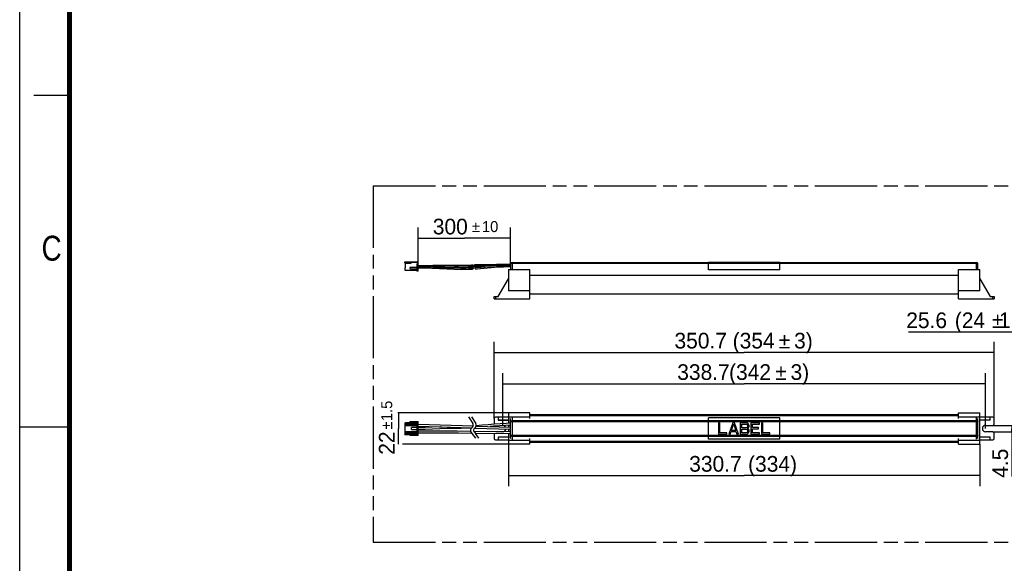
# Model space of a CAD drawing. Header units: millimetres. Extents: x 0 to 210, y 0 to 297.
# Tile 2 of 8: x 0 to 138, y 129 to 206. Entities that reach past the tile are written whole.
import ezdxf
from ezdxf.enums import TextEntityAlignment as Align

# ---------------------------------------------------------------- set-up
doc = ezdxf.new("R2010")
doc.units = ezdxf.units.MM
doc.header["$LTSCALE"] = 19.36
doc.linetypes.add('PHANTOM', pattern=[0.8, 0.45, -0.05, 0.1, -0.05, 0.1, -0.05])
doc.layers.get('0').update_dxf_attribs({"linetype": 'CONTINUOUS'})
for name, color, linetype in [('DEFAULT_3', 7, 'PHANTOM'), ('Z_CURVE', 7, 'CONTINUOUS'), ('Z_DIM_2D', 7, 'CONTINUOUS')]:
    doc.layers.add(name, color=color, linetype=linetype)
doc.styles.add('TEXTSTYLE_2', font='txt', dxfattribs={"width": 0.75})
doc.styles.add('TEXTSTYLE_3', font='tridonic-metric-print-light.otf')
doc.styles.add('TEXTSTYLE_4', font='gdt', dxfattribs={"width": 0.7})
doc.dimstyles.new('DIMSTYLE_1', dxfattribs={"dimtxt": 2.2, "dimasz": 3.5, "dimexe": 1.5, "dimexo": 0, "dimgap": 0.55, "dimtad": 1, "dimdec": 1, "dimlfac": 5, "dimdsep": 46, "dimtxsty": 'TEXTSTYLE_3', "dimcen": 0.09, "dimclrt": 5, "dimadec": 1, "dimazin": 2, "dimtol": 1, "dimtp": 10, "dimtm": 10, "dimtfac": 1, "dimtdec": 1, "dimtofl": 0, "dimtmove": 0, "dimatfit": 3, "dimfxl": 0, "dimtolj": 1, "dimarcsym": 0})
doc.dimstyles.new('DIMSTYLE_2', dxfattribs={"dimtxt": 2.2, "dimasz": 3.5, "dimexe": 1.5, "dimexo": 0, "dimgap": 0.55, "dimtad": 1, "dimdec": 1, "dimlfac": 5, "dimdsep": 46, "dimtxsty": 'TEXTSTYLE_3', "dimcen": 0.09, "dimclrt": 5, "dimadec": 1, "dimazin": 2, "dimtol": 1, "dimtp": 1.5, "dimtm": 1.5, "dimtfac": 1, "dimtdec": 1, "dimtofl": 0, "dimtmove": 0, "dimatfit": 3, "dimfxl": 0, "dimtolj": 1, "dimarcsym": 0})
doc.dimstyles.new('DIMSTYLE_3', dxfattribs={"dimtxt": 2.2, "dimasz": 3.5, "dimexe": 1.5, "dimexo": 0, "dimgap": 0.55, "dimtad": 1, "dimdec": 1, "dimlfac": 5, "dimdsep": 46, "dimtxsty": 'TEXTSTYLE_3', "dimcen": 0.09, "dimclrt": 5, "dimadec": 1, "dimazin": 2, "dimtp": 0.5, "dimtm": 0.5, "dimtfac": 1, "dimtdec": 1, "dimtofl": 0, "dimtmove": 0, "dimatfit": 3, "dimfxl": 0, "dimtolj": 1, "dimarcsym": 0})
doc.dimstyles.new('DIMSTYLE_4', dxfattribs={"dimtxt": 2.2, "dimasz": 3.5, "dimexe": 1.5, "dimexo": 0, "dimgap": 0.55, "dimtad": 1, "dimdec": 1, "dimlfac": 5, "dimdsep": 46, "dimtxsty": 'TEXTSTYLE_3', "dimcen": 0.09, "dimclrt": 5, "dimadec": 1, "dimazin": 2, "dimtp": 0.1, "dimtm": 0.1, "dimtfac": 1, "dimtdec": 1, "dimtofl": 0, "dimtmove": 0, "dimatfit": 3, "dimfxl": 0, "dimtolj": 1, "dimarcsym": 0})
doc.dimstyles.new('DIMSTYLE_5', dxfattribs={"dimtxt": 2.2, "dimasz": 3.5, "dimexe": 1.5, "dimexo": 0, "dimgap": 0.55, "dimtad": 1, "dimdec": 1, "dimlfac": 5, "dimdsep": 46, "dimtxsty": 'TEXTSTYLE_3', "dimcen": 0.09, "dimclrt": 5, "dimadec": 1, "dimazin": 2, "dimtp": 0.2, "dimtm": 0.2, "dimtfac": 1, "dimtdec": 1, "dimtofl": 0, "dimtmove": 0, "dimatfit": 3, "dimfxl": 0, "dimtolj": 1, "dimarcsym": 0})

# ---------------------------------------------------------------- blocks, each defined once
blk = doc.blocks.new('*D1')
at = {"layer": 'Z_DIM_2D', "color": 2, "linetype": 'Continuous', "transparency": 16777216}
for p, q in [((55.91, 171.72), (55.91, 176.47)), ((68.87, 171.38), (68.87, 176.47)), ((55.91, 174.97), (62.39, 174.97)), ((68.87, 174.97), (62.39, 174.97))]:
    blk.add_line(p, q, dxfattribs=at)
at = {"layer": 'Z_DIM_2D', "color": 5, "linetype": 'Continuous', "transparency": 16777216}
for s, height, style, p in [('300', 2.2, 'TEXTSTYLE_3', (60.41, 175.52)), ('`', 1.54, 'TEXTSTYLE_4', (64.01, 175.85)), ('10', 1.54, 'TEXTSTYLE_3', (66, 175.85))]:
    blk.add_text(s, height=height, dxfattribs=dict(at, style=style)).set_placement(p, align=Align.CENTER)
blk = doc.blocks.new('_NONE')
blk = doc.blocks.new('*D2')
at = {"layer": 'Z_DIM_2D', "color": 2, "linetype": 'Continuous', "transparency": 16777216}
for p, q in [((68.57, 150.47), (53.03, 150.47)), ((53.14, 150.47), (53.14, 148.27)), ((53.14, 146.07), (53.14, 148.27)), ((68.57, 146.07), (53.69, 146.07))]:
    blk.add_line(p, q, dxfattribs=at)
at = {"layer": 'Z_DIM_2D', "color": 5, "linetype": 'Continuous', "transparency": 16777216}
for s, height, style, p in [('1.5', 1.54, 'TEXTSTYLE_3', (52.26, 150.75)), ('`', 1.54, 'TEXTSTYLE_4', (52.26, 148.71)), ('22', 2.2, 'TEXTSTYLE_3', (52.59, 146.23))]:
    blk.add_text(s, height=height, rotation=90, dxfattribs=dict(at, style=style)).set_placement(p, align=Align.CENTER)
blk = doc.blocks.new('*D3')
at = {"layer": 'Z_DIM_2D', "color": 2, "linetype": 'Continuous', "transparency": 16777216}
for p, q in [((66.57, 149.67), (66.57, 160.46)), ((136.71, 149.67), (136.71, 160.46)), ((66.57, 158.96), (101.64, 158.96)), ((136.71, 158.96), (101.64, 158.96))]:
    blk.add_line(p, q, dxfattribs=at)
at = {"layer": 'Z_DIM_2D', "color": 5, "linetype": 'Continuous', "transparency": 16777216}
for s, style, p in [('350.7', 'TEXTSTYLE_3', (95.54, 159.51)), (' (354', 'TEXTSTYLE_3', (102.56, 159.51)), ('`', 'TEXTSTYLE_4', (107.3, 159.51)), ('3)', 'TEXTSTYLE_3', (109.95, 159.51))]:
    blk.add_text(s, height=2.2, dxfattribs=dict(at, style=style)).set_placement(p, align=Align.CENTER)
blk = doc.blocks.new('*D4')
at = {"layer": 'Z_DIM_2D', "color": 2, "linetype": 'Continuous', "transparency": 16777216}
for p, q in [((67.77, 148.72), (67.77, 156.05)), ((135.51, 148.27), (135.51, 156.05)), ((67.77, 154.55), (101.64, 154.55)), ((135.51, 154.55), (101.64, 154.55))]:
    blk.add_line(p, q, dxfattribs=at)
at = {"layer": 'Z_DIM_2D', "color": 5, "linetype": 'Continuous', "transparency": 16777216}
for s, style, p in [('(342', 'TEXTSTYLE_3', (102.46, 155.1)), ('`', 'TEXTSTYLE_4', (106.8, 155.1)), ('3)', 'TEXTSTYLE_3', (109.45, 155.1)), ('338.7', 'TEXTSTYLE_3', (95.93, 155.1))]:
    blk.add_text(s, height=2.2, dxfattribs=dict(at, style=style)).set_placement(p, align=Align.CENTER)
blk = doc.blocks.new('*D5')
at = {"layer": 'Z_DIM_2D', "color": 2, "linetype": 'Continuous', "transparency": 16777216}
for p, q in [((68.57, 146.07), (68.57, 140.17)), ((134.71, 146.07), (134.71, 140.17)), ((68.57, 141.67), (101.64, 141.67)), ((134.71, 141.67), (101.64, 141.67))]:
    blk.add_line(p, q, dxfattribs=at)
at = {"layer": 'Z_DIM_2D', "color": 5, "linetype": 'Continuous', "transparency": 16777216, "style": 'TEXTSTYLE_3'}
for s, p in [('330.7', (97.61, 142.22)), (' (334)', (105.21, 142.22))]:
    blk.add_text(s, height=2.2, dxfattribs=at).set_placement(p, align=Align.CENTER)
blk = doc.blocks.new('*D6')
at = {"layer": 'Z_DIM_2D', "color": 2, "linetype": 'Continuous', "transparency": 16777216}
for p, q in [((136.51, 148.72), (140.7, 148.72)), ((136.51, 147.82), (140.7, 147.82)), ((139.2, 148.72), (139.2, 148.27)), ((139.2, 147.82), (139.2, 148.27)), ((139.2, 148.27), (139.2, 141.56))]:
    blk.add_line(p, q, dxfattribs=at)
at = {"layer": 'Z_DIM_2D', "color": 5, "linetype": 'Continuous', "transparency": 16777216, "style": 'TEXTSTYLE_3'}
blk.add_text('4.5', height=2.2, rotation=90, dxfattribs=at).set_placement((138.65, 145.45), align=Align.RIGHT)
blk = doc.blocks.new('*D9')
at = {"layer": 'Z_DIM_2D', "color": 2, "linetype": 'Continuous', "transparency": 16777216}
for p, q in [((143.16, 149.67), (143.16, 163.32)), ((148.27, 149.2), (148.27, 163.32)), ((145.72, 161.82), (124.71, 161.82)), ((143.16, 161.82), (145.72, 161.82)), ((148.27, 161.82), (145.72, 161.82))]:
    blk.add_line(p, q, dxfattribs=at)
at = {"layer": 'Z_DIM_2D', "color": 5, "linetype": 'Continuous', "transparency": 16777216}
for s, style, p in [('25.6', 'TEXTSTYLE_3', (130.1, 162.37)), (' (24', 'TEXTSTYLE_3', (135.44, 162.37)), ('`', 'TEXTSTYLE_4', (138, 162.37)), ('1.5)', 'TEXTSTYLE_3', (142.44, 162.37))]:
    blk.add_text(s, height=2.2, dxfattribs=dict(at, style=style)).set_placement(p, align=Align.RIGHT)

msp = doc.modelspace()

# ---------------------------------------------------------------- linework, layer by layer
at = {"color": 2, "linetype": 'Continuous'}
for p, q in [((0, 0), (0, 297)), ((7, 195), (2, 195)), ((0, 148.5), (7, 148.5))]:
    msp.add_line(p, q, dxfattribs=at)
at = {"color": 7, "linetype": 'Continuous'}
for p, q in [((54.013, 171.623), (54.053, 171.663)), ((54.013, 171.523), (54.013, 171.623)), ((54.073, 171.463), (54.013, 171.523)), ((54.053, 171.663), (55.773, 171.663)), ((54.113, 171.463), (54.073, 171.463)), ((54.113, 170.867), (54.113, 171.503)), ((54.113, 171.503), (54.913, 171.503)), ((54.913, 171.463), (54.913, 171.643)), ((55.613, 171.643), (54.913, 171.643)), ((55.793, 171.583), (54.913, 171.583)), ((54.973, 171.663), (55.773, 171.723)), ((55.613, 171.643), (55.913, 171.543)), ((55.713, 171.403), (55.713, 170.383)), ((55.713, 171.403), (55.913, 171.403)), ((55.773, 171.663), (55.773, 171.723)), ((55.773, 171.723), (55.913, 171.723)), ((55.913, 170.383), (55.913, 171.723)), ((63.954, 171.253), (68.874, 171.33)), ((96.641, 170.526), (96.641, 171.603)), ((96.641, 171.603), (106.641, 171.603)), ((106.641, 170.526), (106.641, 171.603)), ((54.013, 170.783), (54.113, 170.867)), ((54.013, 170.783), (54.013, 170.503)), ((54.013, 170.503), (54.033, 170.483)), ((54.033, 170.8), (54.033, 170.483)), ((54.033, 170.483), (55.713, 170.483)), ((55.713, 170.883), (54.813, 170.883)), ((54.813, 170.683), (55.713, 170.683)), ((55.713, 171.203), (55.913, 171.203)), ((55.913, 171.053), (55.713, 171.053)), ((55.713, 170.903), (55.913, 170.903)), ((55.913, 170.383), (55.713, 170.383)), ((55.913, 171.128), (63.533, 171.247)), ((61.913, 170.603), (62.959, 170.626)), ((62.959, 170.626), (63.532, 170.656)), ((63.443, 170.966), (63.534, 170.968)), ((63.469, 170.914), (63.483, 170.922)), ((63.483, 170.922), (63.498, 170.928)), ((63.525, 170.968), (63.498, 170.975)), ((63.536, 170.968), (63.525, 170.968)), ((63.568, 171.236), (63.582, 171.22)), ((63.602, 170.834), (63.603, 170.801)), ((63.878, 170.894), (63.869, 170.876)), ((63.957, 171.253), (63.93, 171.249)), ((63.944, 170.952), (63.93, 170.945)), ((106.641, 170.533), (96.641, 170.533)), ((106.641, 170.526), (96.641, 170.526)), ((131.709, 170.593), (134.709, 170.593)), ((131.709, 166.493), (131.709, 170.593)), ((134.709, 167.583), (134.709, 170.593)), ((134.709, 169.322), (136.169, 166.793)), ((134.709, 167.583), (131.709, 167.583)), ((131.709, 166.493), (136.709, 166.493)), ((136.146, 166.793), (136.709, 166.793)), ((136.709, 166.793), (136.709, 166.493)), ((54.713, 149.093), (54.713, 149.193)), ((55.713, 149.193), (54.713, 149.193)), ((55.713, 149.253), (55.713, 149.093)), ((55.713, 149.253), (55.913, 149.253)), ((55.913, 147.293), (55.913, 149.253)), ((96.641, 146.778), (96.641, 149.799)), ((106.641, 149.799), (96.641, 149.799)), ((106.641, 146.778), (106.641, 149.799)), ((131.709, 150.473), (134.709, 150.473)), ((131.709, 149.673), (131.709, 150.473)), ((134.709, 149.882), (131.709, 149.882)), ((134.409, 149.573), (134.409, 149.673)), ((136.146, 149.473), (134.706, 149.473)), ((134.709, 146.073), (134.709, 150.473)), ((136.509, 149.873), (134.709, 149.873)), ((136.169, 149.493), (136.169, 149.853)), ((136.709, 148.923), (136.709, 149.673)), ((54.013, 149.073), (54.033, 149.093)), ((54.013, 149.073), (54.013, 147.473)), ((54.013, 148.703), (55.913, 148.703)), ((54.013, 147.843), (55.913, 147.843)), ((54.033, 149.093), (55.913, 149.093)), ((54.053, 148.703), (54.053, 147.843)), ((54.113, 148.703), (54.113, 149.093)), ((54.113, 148.893), (55.913, 148.893)), ((54.113, 147.453), (54.113, 147.843)), ((54.133, 148.703), (54.133, 148.893)), ((54.133, 147.653), (54.133, 147.843)), ((54.913, 148.893), (54.913, 149.093)), ((54.913, 149.033), (55.613, 149.033)), ((55.613, 148.953), (54.913, 148.953)), ((54.973, 148.143), (54.973, 148.403)), ((55.773, 148.403), (54.973, 148.403)), ((54.973, 148.143), (55.773, 148.143)), ((55.613, 149.033), (55.793, 149.093)), ((55.613, 149.033), (55.613, 148.953)), ((55.793, 148.893), (55.613, 148.953)), ((55.773, 147.843), (55.773, 148.703)), ((55.913, 148.899), (63.602, 148.633)), ((55.913, 148.62), (63.414, 148.36)), ((63.493, 147.584), (63.305, 147.838)), ((63.398, 148.344), (63.404, 148.35)), ((63.498, 148.45), (63.413, 148.36)), ((68.873, 147.795), (63.721, 147.861)), ((63.737, 147.838), (63.929, 147.579)), ((63.93, 148.45), (63.831, 148.346)), ((63.832, 148.346), (68.873, 148.171)), ((64.029, 148.618), (68.873, 148.45)), ((64.878, 148.73), (64.042, 148.665)), ((135.509, 148.723), (136.509, 148.723)), ((136.509, 147.823), (135.509, 147.823)), ((54.033, 147.453), (54.013, 147.473)), ((54.033, 147.453), (55.913, 147.453)), ((54.113, 147.653), (55.913, 147.653)), ((54.713, 147.353), (54.713, 147.453)), ((54.713, 147.353), (55.713, 147.353)), ((54.913, 147.653), (54.913, 147.453)), ((54.913, 147.593), (55.613, 147.593)), ((55.613, 147.513), (54.913, 147.513)), ((55.613, 147.593), (55.793, 147.653)), ((55.613, 147.593), (55.613, 147.513)), ((55.793, 147.453), (55.613, 147.513)), ((55.713, 147.453), (55.713, 147.293)), ((55.913, 147.293), (55.713, 147.293)), ((68.873, 147.515), (63.929, 147.579)), ((106.641, 146.778), (96.641, 146.778)), ((131.709, 146.073), (131.709, 146.873)), ((131.709, 146.663), (134.709, 146.663)), ((134.409, 146.873), (134.409, 146.973)), ((134.706, 146.673), (136.509, 146.673)), ((136.146, 147.073), (134.709, 147.073)), ((136.169, 146.693), (136.169, 147.053)), ((136.709, 146.873), (136.709, 147.623)), ((131.709, 146.073), (134.709, 146.073))]:
    msp.add_line(p, q, dxfattribs=at)
at = {"color": 9, "linetype": 'Continuous'}
for p, q in [((54.913, 171.463), (54.113, 171.463)), ((55.913, 171.363), (55.713, 171.363)), ((68.88, 171.402), (68.873, 171.383)), ((68.873, 171.383), (68.873, 170.593)), ((68.9, 171.42), (68.88, 171.402)), ((68.931, 171.435), (68.9, 171.42)), ((69.073, 171.583), (69.073, 170.593)), ((69.073, 171.583), (96.641, 171.583)), ((134.209, 171.456), (69.073, 171.456)), ((106.641, 171.463), (96.641, 171.463)), ((106.641, 171.583), (134.209, 171.583)), ((134.209, 170.593), (134.209, 171.583)), ((134.261, 171.454), (134.209, 171.456)), ((134.309, 171.446), (134.261, 171.454)), ((134.409, 170.593), (134.409, 171.383)), ((55.713, 170.463), (55.913, 170.463)), ((61.913, 170.603), (61.913, 170.883)), ((63.498, 170.975), (63.498, 171.238)), ((63.498, 170.659), (63.498, 170.928)), ((63.737, 171.014), (63.737, 171.168)), ((64.725, 170.882), (63.856, 170.816)), ((65.951, 170.985), (64.725, 170.882)), ((67.113, 166.793), (68.573, 169.322)), ((67.136, 166.793), (68.573, 169.282)), ((71.573, 169.788), (131.709, 169.788)), ((134.709, 169.282), (136.146, 166.793)), ((66.573, 166.493), (66.573, 166.793)), ((66.773, 166.793), (66.773, 166.493)), ((136.509, 166.493), (136.509, 166.793)), ((54.813, 149.193), (54.813, 149.093)), ((55.913, 149.213), (55.713, 149.213)), ((68.573, 149.853), (67.113, 149.853)), ((67.113, 149.493), (68.573, 149.493)), ((68.573, 149.873), (67.136, 149.873)), ((68.873, 146.973), (68.873, 149.573)), ((68.873, 149.201), (68.88, 149.249)), ((134.409, 149.201), (68.873, 149.201)), ((69.073, 149.885), (69.073, 146.714)), ((69.073, 149.385), (96.641, 149.385)), ((131.709, 150.071), (71.573, 150.071)), ((96.641, 149.403), (106.641, 149.403)), ((106.641, 149.385), (134.209, 149.385)), ((134.209, 146.775), (134.209, 149.771)), ((134.409, 146.973), (134.409, 149.573)), ((136.169, 149.853), (134.709, 149.853)), ((134.709, 149.493), (136.169, 149.493)), ((54.913, 149.053), (54.113, 149.053)), ((61.913, 148.301), (61.913, 148.412)), ((54.113, 147.493), (54.913, 147.493)), ((54.813, 147.453), (54.813, 147.353)), ((55.713, 147.333), (55.913, 147.333)), ((68.573, 147.053), (67.113, 147.053)), ((67.113, 146.693), (68.573, 146.693)), ((68.573, 147.073), (67.136, 147.073)), ((68.873, 147.349), (134.409, 147.349)), ((96.641, 147.163), (69.073, 147.163)), ((71.573, 146.507), (131.709, 146.507)), ((106.641, 147.144), (96.641, 147.144)), ((134.209, 147.163), (106.641, 147.163)), ((134.409, 147.349), (134.402, 147.301)), ((136.169, 147.053), (134.709, 147.053)), ((134.709, 146.693), (136.169, 146.693))]:
    msp.add_line(p, q, dxfattribs=at)
at = {"color": 6, "linetype": 'Continuous'}
for p, q in [((68.573, 170.593), (68.573, 167.583)), ((68.573, 170.593), (71.573, 170.593)), ((71.573, 166.493), (71.573, 170.593)), ((71.573, 167.583), (68.573, 167.583)), ((71.573, 167.195), (131.709, 167.195)), ((66.573, 166.793), (67.136, 166.793)), ((66.573, 166.493), (71.573, 166.493)), ((66.573, 149.673), (66.573, 148.923)), ((67.136, 149.873), (66.773, 149.873)), ((67.113, 149.853), (67.113, 149.493)), ((67.136, 149.473), (68.573, 149.473)), ((68.573, 150.473), (68.573, 149.021)), ((71.573, 150.473), (68.573, 150.473)), ((71.573, 149.882), (68.573, 149.882)), ((68.576, 149.873), (68.573, 149.873)), ((68.873, 149.573), (68.873, 149.673)), ((71.573, 149.673), (71.573, 150.473)), ((71.573, 150.231), (131.709, 150.231)), ((67.773, 147.823), (66.795, 147.823)), ((68.573, 148.741), (68.573, 148.46)), ((68.573, 148.181), (68.573, 147.799)), ((66.573, 147.546), (66.573, 146.873)), ((66.773, 146.673), (68.573, 146.673)), ((67.113, 147.053), (67.113, 146.693)), ((68.573, 147.519), (68.573, 146.073)), ((68.573, 147.073), (68.576, 147.073)), ((68.573, 146.663), (71.573, 146.663)), ((68.873, 146.973), (68.873, 146.873)), ((71.573, 146.073), (71.573, 146.873)), ((71.573, 146.073), (68.573, 146.073)), ((71.573, 146.375), (131.709, 146.375))]:
    msp.add_line(p, q, dxfattribs=at)
at = {"color": 150, "linetype": 'Continuous', "true_color": 0x3366ff}
for p, q in [((98.024, 149.073), (98.024, 147.473)), ((98.224, 149.073), (98.024, 149.073)), ((98.224, 147.677), (98.224, 149.073)), ((100.024, 149.073), (99.491, 147.473)), ((99.691, 147.473), (99.824, 147.881)), ((99.824, 147.881), (100.491, 147.881)), ((99.857, 148.017), (100.157, 148.937)), ((100.457, 148.017), (99.857, 148.017)), ((100.291, 149.073), (100.024, 149.073)), ((100.157, 148.937), (100.457, 148.017)), ((100.824, 147.473), (100.291, 149.073)), ((100.491, 147.881), (100.624, 147.473)), ((101.891, 149.073), (101.091, 149.073)), ((101.091, 149.073), (101.091, 147.473)), ((101.291, 148.869), (101.924, 148.869)), ((101.291, 148.392), (101.291, 148.869)), ((101.924, 148.392), (101.291, 148.392)), ((101.291, 148.188), (101.924, 148.188)), ((101.291, 147.677), (101.291, 148.188)), ((102.057, 149.039), (101.891, 149.073)), ((101.924, 148.869), (102.024, 148.834)), ((102.024, 148.426), (101.924, 148.392)), ((101.924, 148.188), (102.024, 148.154)), ((102.024, 148.834), (102.091, 148.766)), ((102.091, 148.494), (102.024, 148.426)), ((102.024, 148.154), (102.091, 148.086)), ((102.191, 148.937), (102.057, 149.039)), ((102.091, 148.766), (102.124, 148.664)), ((102.124, 148.596), (102.091, 148.494)), ((102.091, 148.086), (102.124, 147.983)), ((102.124, 147.881), (102.091, 147.779)), ((102.124, 148.664), (102.124, 148.596)), ((102.124, 148.29), (102.191, 148.324)), ((102.191, 148.256), (102.124, 148.29)), ((102.124, 147.983), (102.124, 147.881)), ((102.291, 148.8), (102.191, 148.937)), ((102.191, 148.324), (102.291, 148.46)), ((102.291, 148.12), (102.191, 148.256)), ((102.324, 148.698), (102.291, 148.8)), ((102.291, 148.46), (102.324, 148.562)), ((102.324, 148.017), (102.291, 148.12)), ((102.291, 147.745), (102.324, 147.847)), ((102.324, 148.562), (102.324, 148.698)), ((102.324, 147.847), (102.324, 148.017)), ((103.791, 149.073), (102.591, 149.073)), ((102.591, 149.073), (102.591, 147.473)), ((102.791, 148.869), (103.791, 148.869)), ((102.791, 148.426), (102.791, 148.869)), ((103.657, 148.426), (102.791, 148.426)), ((102.791, 148.222), (103.657, 148.222)), ((102.791, 147.677), (102.791, 148.222)), ((103.657, 148.222), (103.657, 148.426)), ((103.791, 148.869), (103.791, 149.073)), ((104.257, 149.073), (104.057, 149.073)), ((104.057, 149.073), (104.057, 147.473)), ((104.257, 147.677), (104.257, 149.073)), ((98.024, 147.473), (99.224, 147.473)), ((99.224, 147.677), (98.224, 147.677)), ((99.224, 147.473), (99.224, 147.677)), ((99.491, 147.473), (99.691, 147.473)), ((100.624, 147.473), (100.824, 147.473)), ((101.091, 147.473), (101.891, 147.473)), ((101.924, 147.677), (101.291, 147.677)), ((101.891, 147.473), (102.057, 147.507)), ((102.024, 147.711), (101.924, 147.677)), ((102.091, 147.779), (102.024, 147.711)), ((102.057, 147.507), (102.191, 147.609)), ((102.191, 147.609), (102.291, 147.745)), ((102.591, 147.473), (103.791, 147.473)), ((103.791, 147.677), (102.791, 147.677)), ((103.791, 147.473), (103.791, 147.677)), ((104.057, 147.473), (105.257, 147.473)), ((105.257, 147.677), (104.257, 147.677)), ((105.257, 147.473), (105.257, 147.677))]:
    msp.add_line(p, q, dxfattribs=at)
at = {"color": 7, "linetype": 'Continuous', "const_width": 0.7}
msp.add_lwpolyline([(7, 7), (7, 290)], dxfattribs=at)
at = {"color": 7, "linetype": 'Continuous'}
for points in [[(68.873, 171.29), (66.883, 171.279), (64.612, 171.246), (63.824, 171.232)], [(63.389, 171.224), (60.146, 171.164), (57.95, 171.134), (55.913, 171.123)], [(55.913, 170.843), (57.956, 170.854), (60.156, 170.884), (63.389, 170.944)], [(55.913, 170.843), (56.801, 170.829), (57.83, 170.785)], [(57.83, 170.785), (59.913, 170.665), (60.969, 170.619), (61.913, 170.603)], [(61.913, 170.883), (61.007, 170.898), (60.979, 170.899)], [(63.533, 170.936), (62.927, 170.905), (61.913, 170.883)], [(63.493, 171.086), (63.492, 171.109), (63.487, 171.132), (63.479, 171.155), (63.468, 171.176), (63.455, 171.194), (63.438, 171.208), (63.421, 171.218), (63.402, 171.223), (63.389, 171.224)], [(63.389, 170.944), (63.391, 170.944), (63.41, 170.947), (63.428, 170.956), (63.445, 170.968), (63.46, 170.983), (63.472, 171.001), (63.481, 171.021), (63.488, 171.043), (63.492, 171.064), (63.493, 171.086)], [(63.398, 170.788), (63.399, 170.809), (63.404, 170.828), (63.411, 170.847), (63.419, 170.864), (63.43, 170.879), (63.442, 170.893), (63.455, 170.904), (63.469, 170.914)], [(63.417, 170.718), (63.406, 170.739), (63.4, 170.762), (63.398, 170.788)], [(63.461, 170.674), (63.445, 170.686), (63.43, 170.7), (63.417, 170.718)], [(63.498, 170.659), (63.479, 170.665), (63.461, 170.674)], [(63.498, 171.238), (63.526, 171.246), (63.536, 171.247)], [(63.498, 170.928), (63.526, 170.936), (63.533, 170.936)], [(63.532, 170.656), (63.527, 170.656), (63.498, 170.659)], [(63.603, 170.801), (63.602, 170.768), (63.599, 170.738), (63.592, 170.711), (63.583, 170.688), (63.569, 170.67), (63.551, 170.659), (63.532, 170.656)], [(63.533, 170.936), (63.55, 170.935), (63.568, 170.927)], [(63.536, 171.247), (63.549, 171.245), (63.568, 171.236)], [(63.602, 171.103), (63.6, 171.07), (63.597, 171.041), (63.59, 171.014), (63.58, 170.993), (63.566, 170.978), (63.548, 170.969), (63.536, 170.968)], [(63.568, 170.927), (63.582, 170.912), (63.592, 170.89)], [(63.582, 171.22), (63.591, 171.197), (63.598, 171.169), (63.601, 171.138), (63.602, 171.103)], [(63.592, 170.89), (63.598, 170.864), (63.602, 170.834)], [(63.721, 171.09), (63.722, 171.11), (63.725, 171.129), (63.73, 171.149), (63.737, 171.168)], [(63.737, 171.014), (63.729, 171.033), (63.725, 171.052), (63.722, 171.071), (63.721, 171.09)], [(63.737, 171.168), (63.748, 171.187), (63.762, 171.203), (63.778, 171.217), (63.795, 171.226), (63.814, 171.231), (63.824, 171.232)], [(63.824, 170.952), (63.81, 170.953), (63.793, 170.958), (63.776, 170.967), (63.761, 170.979), (63.748, 170.995), (63.737, 171.014)], [(63.824, 171.232), (63.833, 171.232), (63.853, 171.227), (63.871, 171.218), (63.888, 171.204), (63.903, 171.187), (63.914, 171.165), (63.923, 171.142), (63.927, 171.118), (63.929, 171.094)], [(63.929, 171.094), (63.928, 171.075), (63.925, 171.056), (63.92, 171.036), (63.912, 171.018), (63.902, 171.001), (63.891, 170.985), (63.877, 170.972), (63.862, 170.962), (63.845, 170.955), (63.828, 170.952), (63.824, 170.952)], [(63.824, 170.952), (64.622, 170.966), (66.889, 170.999), (68.873, 171.01)], [(63.869, 170.876), (63.862, 170.857), (63.857, 170.837), (63.856, 170.816)], [(63.856, 170.816), (63.857, 170.797), (63.861, 170.778), (63.868, 170.76), (63.877, 170.743), (63.888, 170.729), (63.901, 170.716), (63.915, 170.706), (63.93, 170.698)], [(63.902, 170.923), (63.889, 170.909), (63.878, 170.894)], [(63.93, 170.945), (63.915, 170.935), (63.902, 170.923)], [(63.93, 170.698), (63.955, 170.688), (63.977, 170.685), (63.984, 170.685)], [(63.984, 170.685), (64.159, 170.698), (66.62, 170.9)], [(66.62, 170.9), (67.887, 170.982), (68.873, 171.006)], [(59.167, 148.507), (57.877, 148.455), (56.883, 148.425), (55.913, 148.413)], [(59.958, 148.259), (57.899, 148.176), (56.897, 148.145), (55.913, 148.133)], [(63.286, 147.866), (61.385, 147.885), (59.523, 147.9), (57.699, 147.909), (55.913, 147.913)], [(61.913, 148.301), (60.948, 148.289), (59.958, 148.259)], [(63.398, 148.344), (63.018, 148.325), (62.644, 148.312), (62.276, 148.304), (61.913, 148.301)], [(68.873, 149.035), (68.229, 149.005), (67.399, 148.948), (66.558, 148.878), (65.715, 148.803), (64.878, 148.73)], [(68.873, 148.755), (68.214, 148.724), (67.354, 148.664), (66.478, 148.59), (66.015, 148.549)], [(63.493, 147.584), (61.538, 147.604), (59.623, 147.619), (57.748, 147.629), (55.913, 147.633)]]:
    msp.add_lwpolyline(points, dxfattribs=at)
at = {"color": 9, "linetype": 'Continuous'}
for points in [[(69.073, 171.456), (69.021, 171.454), (68.973, 171.446), (68.931, 171.435)], [(134.382, 171.42), (134.35, 171.435), (134.309, 171.446)], [(134.409, 171.383), (134.402, 171.402), (134.382, 171.42)], [(63.493, 171.086), (61.538, 171.049), (59.623, 171.016), (57.748, 170.992), (55.913, 170.983)], [(61.913, 170.743), (60.948, 170.76), (59.958, 170.803), (58.864, 170.866)], [(63.398, 170.788), (63.018, 170.769), (62.644, 170.755), (62.276, 170.746), (61.913, 170.743)], [(68.873, 171.15), (67.781, 171.147), (66.502, 171.134), (65.218, 171.116), (63.929, 171.094)], [(68.88, 149.249), (68.9, 149.293), (68.931, 149.331), (68.973, 149.36)], [(68.973, 149.36), (69.021, 149.379), (69.073, 149.385)], [(134.209, 149.385), (134.26, 149.379), (134.309, 149.36), (134.35, 149.331), (134.382, 149.293), (134.402, 149.249), (134.409, 149.201)], [(69.073, 147.163), (69.021, 147.169), (68.973, 147.188), (68.931, 147.217), (68.9, 147.256), (68.88, 147.301), (68.873, 147.349)], [(134.309, 147.188), (134.261, 147.169), (134.209, 147.163)], [(134.402, 147.301), (134.382, 147.256), (134.35, 147.217), (134.309, 147.188)]]:
    msp.add_lwpolyline(points, dxfattribs=at)
at = {"color": 6, "linetype": 'Continuous'}
for centre, radius, start, end in [((69.073, 171.383), 0.2, 90, 180), ((134.209, 171.383), 0.2, 0, 90), ((66.773, 149.673), 0.2, 90, 180), ((66.773, 148.923), 0.2, 180, 192.49969), ((67.773, 148.273), 0.45, 270, 349.86394), ((67.773, 148.273), 0.45, 26.65811, 73.35742), ((66.773, 146.873), 0.2, 180, 270)]:
    msp.add_arc(centre, radius, start, end, dxfattribs=at)
at = {"color": 7, "linetype": 'Continuous'}
for centre, radius, start, end in [((54.813, 170.783), 0.1, 90, 270), ((136.509, 149.673), 0.2, 0, 90), ((63.578, 148.04), 0.34, 210.82078, 216.54109), ((63.175, 148.755), 0.444, 316.67484, 343.95641), ((64.01, 148.04), 0.34, 211.7912, 216.54109), ((63.607, 148.755), 0.444, 316.67484, 348.26288), ((135.509, 148.273), 0.45, 90, 270), ((136.509, 148.923), 0.2, 270, 360), ((136.509, 147.623), 0.2, 0, 90), ((136.509, 146.873), 0.2, 270, 360)]:
    msp.add_arc(centre, radius, start, end, dxfattribs=at)
for centre, major_axis, ratio, start_param, end_param in [((63.54, 171.107), (0.01, 0.139), 0.9127318, 0.4195388, 0.8248008), ((63.54, 171.107), (0.01, 0.139), 0.9127318, -3.6160605, -3.3969907), ((63.959, 171.114), (0.01, 0.139), 0.9127318, 0.3077145, 0.5946514), ((136.146, 149.853), (0.0231, 0), 0.8660254, 0, 1.5707963), ((136.146, 149.493), (0.0231, 0), 0.8660254, -1.5707963, 0), ((136.146, 147.053), (-0.0231, 0), 0.8660254, 3.1415927, 4.712389), ((136.146, 146.693), (-0.0231, 0), 0.8660254, 1.5707963, 3.1415927)]:
    msp.add_ellipse(centre, major_axis=major_axis, ratio=ratio, start_param=start_param, end_param=end_param, dxfattribs=at)
at = {"color": 6, "linetype": 'Continuous'}
for centre, major_axis, start_param, end_param in [((67.136, 149.853), (0.0231, 0), 1.5707963, 3.1415927), ((67.136, 149.493), (0.0231, 0), 3.1415927, 4.712389), ((67.136, 147.053), (-0.0231, 0), -1.5707963, 0), ((67.136, 146.693), (-0.0231, 0), 0, 1.5707963)]:
    msp.add_ellipse(centre, major_axis=major_axis, ratio=0.8660254, start_param=start_param, end_param=end_param, dxfattribs=at)
at = {"layer": 'DEFAULT_3', "color": 7, "linetype": 'PHANTOM'}
for p, q in [((49.609, 182.33), (49.609, 132.33)), ((49.609, 182.33), (149.609, 182.33)), ((49.609, 132.33), (149.609, 132.33))]:
    msp.add_line(p, q, dxfattribs=at)
at = {"layer": 'Z_CURVE', "color": 4, "linetype": 'Continuous'}
for p, q in [((62.975, 149.929), (63.553, 148.988)), ((63.407, 149.929), (63.985, 148.988)), ((63.413, 148.36), (63.331, 148.273)), ((63.832, 148.346), (63.763, 148.273)), ((63.985, 146.921), (63.493, 147.584)), ((64.417, 146.921), (63.929, 147.579))]:
    msp.add_line(p, q, dxfattribs=at)
for centre, radius, start, end in [((63.578, 148.04), 0.34, 136.67484, 210.6186), ((63.175, 148.755), 0.444, 344.93638, 31.58382), ((64.01, 148.04), 0.34, 136.67484, 211.79359), ((63.607, 148.755), 0.444, 341.86413, 31.58382)]:
    msp.add_arc(centre, radius, start, end, dxfattribs=at)

# ---------------------------------------------------------------- texts
at = {"color": 5, "linetype": 'Continuous', "style": 'TEXTSTYLE_2', "width": 0.833333}
msp.add_text('C', height=3.5, dxfattribs=at).set_placement((3.07, 171.834))

# ---------------------------------------------------------------- dimensions: what is measured, and where the dimension line sits
at = {"layer": 'Z_DIM_2D', "color": 2, "linetype": 'Continuous'}
for base, p1, p2, angle, dimstyle, picture, middle in [((55.913, 174.973), (68.873, 171.383), (55.913, 171.723), 180, 'DIMSTYLE_1', '*D1', (62.393, 174.973)), ((53.143, 146.073), (68.573, 150.473), (68.573, 146.073), 270, 'DIMSTYLE_2', '*D2', (53.143, 148.273)), ((139.197, 147.823), (136.509, 148.723), (136.509, 147.823), 270, 'DIMSTYLE_4', '*D6', (139.197, 143.48))]:
    dim = msp.add_linear_dim(base=base, p1=p1, p2=p2, angle=angle, dimstyle=dimstyle, override={"dimblk1": 'NONE', "dimblk2": 'NONE', "dimsah": 1}, dxfattribs=at)
    dim.commit()
    dim.dimension.update_dxf_attribs({"geometry": picture, "text_midpoint": middle, "dimtype": 160})
for base, p1, p2, text, dimstyle, picture, middle in [((148.272603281, 161.823419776), (143.162603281, 149.672775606), (148.272603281, 149.201114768), '<> (24%%p1.5)', 'DIMSTYLE_5', '*D9', (133.578412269, 161.823419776)), ((136.709, 158.962), (66.573, 149.673), (136.709, 149.673), '<> (354%%p3)', 'DIMSTYLE_3', '*D3', (101.641, 158.962)), ((134.709, 141.67), (68.573, 146.073), (134.709, 146.073), '<> (334)', 'DIMSTYLE_3', '*D5', (101.641, 141.67))]:
    dim = msp.add_linear_dim(base=base, p1=p1, p2=p2, text=text, dimstyle=dimstyle, override={"dimblk1": 'NONE', "dimblk2": 'NONE', "dimsah": 1}, dxfattribs=at)
    dim.commit()
    dim.dimension.update_dxf_attribs({"geometry": picture, "text_midpoint": middle, "dimtype": 160})
dim = msp.add_linear_dim(base=(67.773, 154.554), p1=(135.509, 148.273), p2=(67.773, 148.723), angle=180, text='<>(342%%p3)', dimstyle='DIMSTYLE_3', override={"dimblk1": 'NONE', "dimblk2": 'NONE', "dimsah": 1}, dxfattribs=at)
dim.commit()
dim.dimension.update_dxf_attribs({"geometry": '*D4', "text_midpoint": (101.641, 154.554), "dimtype": 160})

doc.saveas('drawing.dxf')
